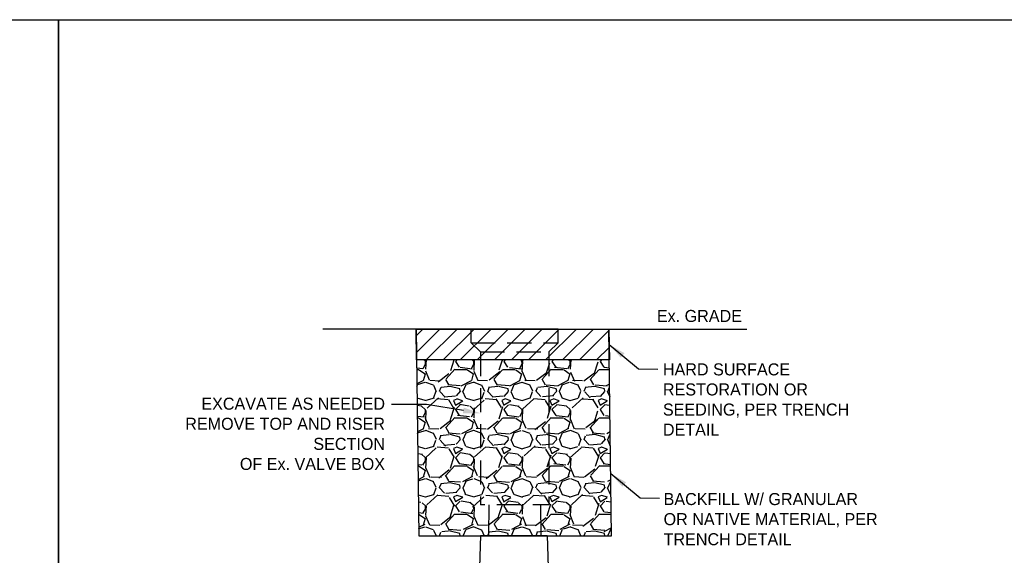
# Model space of a CAD drawing. Header units: feet. Extents: x 6 to 310, y -41 to 128.
# Tile 14 of 44: x 218.32 to 228.53, y 18.82 to 24.37. Entities that reach past the tile are written whole.
import ezdxf

# ---------------------------------------------------------------- set-up
doc = ezdxf.new("R2010")
doc.units = ezdxf.units.FT
doc.header["$MEASUREMENT"] = 0
doc.linetypes.add('DASHED2', pattern=[0.375, 0.25, -0.125])
doc.layers.add('COLUMNS', color=6, linetype='Continuous', plot=False)
for name, color, linetype in [('DETAIL', 1, 'Continuous'), ('DIM', 7, 'Continuous'), ('SHEET', 7, 'Continuous'), ('text', 9, 'Continuous')]:
    doc.layers.add(name, color=color, linetype=linetype)
doc.styles.add('Slanted-Normal', font='font31.shx', dxfattribs={"height": 0.14})

msp = doc.modelspace()

# ---------------------------------------------------------------- hatches: boundary and pattern name
at = {"layer": 'SHEET'}
h = msp.add_hatch(dxfattribs=at)
h.set_pattern_fill('ANSI31', color=247)
h.set_pattern_definition([(45, (63.02633519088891, 153.0171028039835), (-0.08838834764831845, 0.08838834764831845), [])])
h.paths.add_polyline_path([(224.4351481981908, 20.8451454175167), (222.4367877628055, 20.8451454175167), (222.4325238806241, 21.16512574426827), (224.4308843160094, 21.16512574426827)])
h = msp.add_hatch(dxfattribs=at)
h.set_pattern_fill('GRAVEL', color=247, scale=0.5)
h.set_pattern_definition([(228.012787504, (63.38633519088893, 153.5171028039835), (-4.000000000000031, -4.500000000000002), [0.067268, -6.659544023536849]), (184.969740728, (63.34133519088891, 153.4671028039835), (5.999999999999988, 0.5000000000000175), [0.115434, -11.427962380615]), (132.510447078, (63.2263351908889, 153.4571028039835), (5.000000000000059, -5.499999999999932), [0.08139400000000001, -8.05801629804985]), (267.273689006, (63.03133519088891, 153.3321028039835), (0.5000000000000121, 10.00000000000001), [0.1051189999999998, -10.40677902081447]), (292.833654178, (63.02633519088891, 153.2271028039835), (-2.499999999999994, 6.000000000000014), [0.1030774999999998, -10.20468656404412]), (357.273689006, (63.06633519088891, 153.1321028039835), (-10.00000000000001, 0.5000000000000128), [0.1051189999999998, -10.40677902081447]), (37.6942404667, (63.17133519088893, 153.1271028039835), (-6.499999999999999, -4.999999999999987), [0.1390145, -13.762424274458]), (72.2553283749, (63.28133519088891, 153.2121028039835), (3.500000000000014, 11), [0.1312439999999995, -12.99316074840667]), (121.429565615, (63.3213351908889, 153.3371028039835), (-4.00000000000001, 6.499999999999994), [0.105475, -10.4420365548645]), (175.236358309, (63.26633519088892, 153.4271028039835), (5.499999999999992, -0.500000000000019), [0.120416, -5.90038128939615]), (222.397437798, (63.14633519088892, 153.4371028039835), (-5.999999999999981, -5.499999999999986), [0.155724, -15.41668750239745]), (138.814074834, (63.52633519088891, 153.3271028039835), (-3.500000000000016, 3), [0.05315049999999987, -5.261922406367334]), (171.46923439, (63.48633519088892, 153.3621028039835), (6.499999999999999, -0.9999999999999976), [0.1011185, -10.0107557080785]), (225, (63.38633519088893, 153.3771028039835), (-5.551115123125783e-17, -0.4999999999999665), [0.0707105, -0.63639628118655]), (203.198590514, (63.3513351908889, 153.4371028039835), (2.499999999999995, 0.9999999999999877), [0.038079, -3.76980755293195]), (291.801409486, (63.31633519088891, 153.4221028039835), (-0.499999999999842, 1.500000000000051), [0.0538515, -2.63873090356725]), (30.96375653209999, (63.33633519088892, 153.3721028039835), (1.500000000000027, 0.9999999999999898), [0.0874645, -2.82801144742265]), (161.565051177, (63.41133519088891, 153.4171028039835), (1.000000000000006, -0.4999999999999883), [0.06324549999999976, -1.517893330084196]), (16.389540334, (63.02633519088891, 153.4221028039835), (4.999999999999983, 1.500000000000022), [0.0886, -8.7714225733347]), (70.3461759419, (63.11133519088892, 153.4471028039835), (-2.00000000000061, -5.500000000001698), [0.0743305, -7.3587038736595]), (293.198590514, (63.41133519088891, 153.5171028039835), (-0.9999999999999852, 2.499999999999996), [0.0761575, -3.73172905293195]), (343.610459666, (63.44133519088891, 153.4471028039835), (-4.999999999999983, 1.500000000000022), [0.08859999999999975, -8.771422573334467]), (339.44395478, (63.02633519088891, 153.1121028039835), (-2.500000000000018, 1.000000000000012), [0.08543999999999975, -4.186561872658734]), (294.775140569, (63.10633519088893, 153.0821028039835), (-2.500000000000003, 5.500000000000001), [0.071589, -7.087321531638]), (66.8014094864, (63.4163351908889, 153.0171028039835), (0.9999999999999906, 2.499999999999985), [0.0761575, -3.73172905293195]), (17.3540246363, (63.4463351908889, 153.0871028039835), (-6.499999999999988, -1.999999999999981), [0.0838155, -8.29771180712]), (69.44395478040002, (63.17133519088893, 153.0171028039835), (-1.000000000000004, -2.499999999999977), [0.04271999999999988, -4.229281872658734]), (101.309932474, (63.38633519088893, 153.0171028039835), (-0.4999999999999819, 2.000000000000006), [0.025495, -2.5240147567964]), (165.963756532, (63.3813351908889, 153.0421028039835), (1.499999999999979, -0.5000000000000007), [0.1030775, -1.95847531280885]), (186.009005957, (63.28133519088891, 153.0671028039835), (5.000000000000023, 0.4999999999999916), [0.095525, -9.456961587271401]), (303.690067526, (63.33633519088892, 153.3271028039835), (-0.4999999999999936, 0.9999999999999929), [0.07211099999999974, -1.730664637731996]), (353.157226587, (63.37633519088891, 153.2671028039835), (8.500000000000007, -1.000000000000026), [0.125897, -12.46378131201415]), (60.9453959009, (63.50133519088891, 153.2521028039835), (-1.999999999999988, -3.499999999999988), [0.051478, -5.0963370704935]), (90, (63.52633519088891, 153.2971028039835), (-0.4999999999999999, 0.5), [0.03, -0.47]), (120.256437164, (63.27133519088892, 153.0821028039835), (2.000000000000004, -3.500000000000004), [0.069462, -6.876759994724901]), (48.01278750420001, (63.23633519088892, 153.1421028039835), (4, 4.499999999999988), [0.134536, -6.592276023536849]), (0, (63.32633519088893, 153.2421028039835), (0.5, 0.5), [0.13, -0.37]), (325.3048464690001, (63.45633519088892, 153.2421028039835), (5.000000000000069, -3.499999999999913), [0.07905699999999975, -7.826637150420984]), (254.054604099, (63.52133519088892, 153.1971028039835), (-0.5000000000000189, -2.000000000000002), [0.072801, -3.56725394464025]), (207.645975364, (63.50133519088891, 153.1271028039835), (-9.499999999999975, -5.000000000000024), [0.1185325, -11.7347370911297]), (175.42607874, (63.39633519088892, 153.0721028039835), (-6.499999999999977, 0.5000000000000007), [0.1253995, -12.41453670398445])])
h.paths.add_polyline_path([(222.4367877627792, 20.8451454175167), (222.4585233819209, 19.02242590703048), (224.4568838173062, 19.02242590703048), (224.4351481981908, 20.8451454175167)])

# ---------------------------------------------------------------- linework, layer by layer
at = {"color": 247, "linetype": 'DASHED2'}
for p, q in [((223.0021553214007, 21.16512574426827), (223.904021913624, 21.16512574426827)), ((223.0021553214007, 21.02387916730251), (223.0021553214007, 21.16512574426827)), ((223.904021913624, 21.02387916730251), (223.904021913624, 21.16512574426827)), ((223.915059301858, 21.15904718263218), (223.915059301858, 21.15904718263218)), ((223.0021553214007, 21.02387916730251), (223.904021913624, 21.02387916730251)), ((223.0021553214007, 21.02387916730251), (223.0984525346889, 20.92854172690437)), ((223.904021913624, 21.02387916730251), (223.8075647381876, 20.92854172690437)), ((223.0984525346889, 20.92854172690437), (223.8075647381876, 20.92854172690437))]:
    msp.add_line(p, q, dxfattribs=at)
at = {"color": 247, "linetype": 'Continuous'}
for p, q in [((223.1845934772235, 19.34324525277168), (223.180673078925, 19.02275269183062)), ((223.721697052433, 19.34324525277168), (223.7253441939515, 19.02275269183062)), ((223.0986124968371, 19.02275269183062), (223.0771775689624, 18.38418379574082)), ((223.0986124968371, 19.02275269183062), (223.7910886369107, 19.02275269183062)), ((223.7910886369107, 19.02275269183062), (223.8125235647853, 18.38418379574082))]:
    msp.add_line(p, q, dxfattribs=at)
at = {"layer": 'COLUMNS', "color": 3, "flags": 128}
for points in [[(188.3475199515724, 3.624450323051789), (188.3475199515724, 24.37445032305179), (218.7225199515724, 24.37445032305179), (218.7225199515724, 3.624450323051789)], [(218.7225199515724, 3.624450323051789), (218.7225199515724, 24.37445032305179), (249.0975199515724, 24.37445032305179), (249.0975199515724, 3.624450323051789)]]:
    msp.add_lwpolyline(points, close=True, dxfattribs=at)
at = {"layer": 'DETAIL'}
for q in [(221.4654459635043, 21.16512574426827), (225.8608775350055, 21.16512574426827)]:
    msp.add_line((223.904021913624, 21.16512574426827), q, dxfattribs=at)
at = {"layer": 'DIM', "linetype": 'ByBlock', "lineweight": -2}
for points in [[(224.4330162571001, 21.00513558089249), (224.7372101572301, 20.75406434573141), (224.9396371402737, 20.75120357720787)], [(222.9213657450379, 20.32134485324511), (222.5379726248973, 20.38283028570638), (222.1780041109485, 20.38473078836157)], [(224.4490649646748, 19.66680189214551), (224.7532588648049, 19.41573065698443), (224.9556858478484, 19.4128698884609)]]:
    msp.add_lwpolyline(points, dxfattribs=at)
at = {"layer": 'DIM'}
for points in [[(224.5919557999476, 20.91547945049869), (224.4330162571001, 21.00513558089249), (224.5542868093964, 20.86877776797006)], [(222.9162970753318, 20.29145414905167), (223.0987738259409, 20.29294930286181), (222.9256757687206, 20.35071661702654)], [(224.6080045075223, 19.57714576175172), (224.4490649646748, 19.66680189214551), (224.5703355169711, 19.53044407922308)]]:
    msp.add_solid(points, dxfattribs=at)
at = {"layer": 'SHEET', "flags": 128}
msp.add_lwpolyline([(222.4325238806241, 21.16512574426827), (222.4585233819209, 19.02242590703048), (224.4568838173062, 19.02242590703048), (224.4308843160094, 21.16512574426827)], dxfattribs=at)
msp.add_lwpolyline([(224.4351481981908, 20.8451454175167), (222.4367877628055, 20.8451454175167), (222.4325238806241, 21.16512574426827), (224.4308843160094, 21.16512574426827)], close=True, dxfattribs=at)
at = {"layer": 'SHEET', "color": 9, "linetype": 'DASHED2', "flags": 128}
for points in [[(223.0984525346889, 20.92854172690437), (223.0984525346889, 19.34324525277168)], [(223.8075647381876, 20.92854172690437), (223.8075647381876, 19.34324525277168), (223.0984525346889, 19.34324525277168)]]:
    msp.add_lwpolyline(points, dxfattribs=at)

# ---------------------------------------------------------------- texts
at = {"layer": 'text', "char_height": 0.125, "style": 'Slanted-Normal'}
for s, insert, width, attachment_point in [('Ex. GRADE', (224.9278726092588, 21.36385793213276), 2.321428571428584, 1), ('HARD SURFACE RESTORATION OR SEEDING, PER TRENCH DETAIL ', (224.9907038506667, 20.81000092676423), 2.321428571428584, 1), ('EXCAVATE AS NEEDED\\PREMOVE TOP AND RISER SECTION\\POF Ex. VALVE BOX', (222.1091678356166, 20.45404251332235), 2.180710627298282, 3), ('BACKFILL W/ GRANULAR\\POR NATIVE MATERIAL, PER TRENCH DETAIL ', (224.9977493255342, 19.46493380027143), 2.321428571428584, 1)]:
    msp.add_mtext(s, dxfattribs=dict(at, insert=insert, width=width, attachment_point=attachment_point))

doc.saveas('drawing.dxf')
